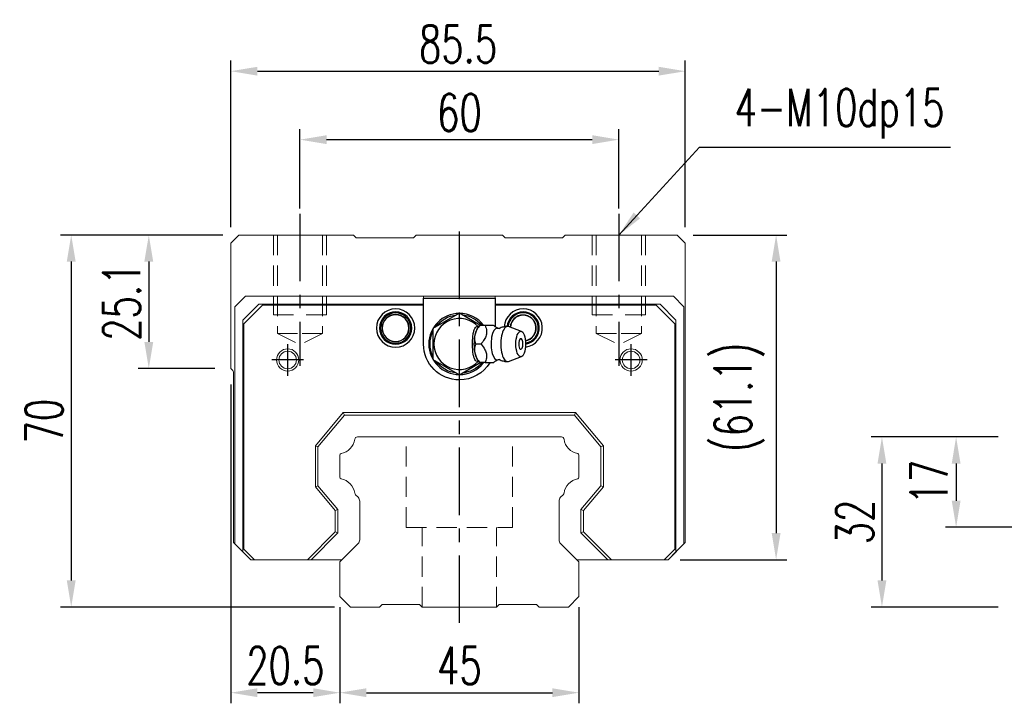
# Model space of a CAD drawing. Header units: millimetres. Extents: x 560 to 1081, y 167 to 345.
# Tile 1 of 52: x 560 to 745, y 174 to 303. Entities that reach past the tile are written whole.
import ezdxf

# ---------------------------------------------------------------- set-up
doc = ezdxf.new("R2010")
doc.units = ezdxf.units.MM
doc.header["$PDSIZE"] = -1
for name, pattern in [('CENTER', [10.16, 6.35, -1.27, 1.27, -1.27]), ('DASHED', [0.75, 0.5, -0.25]), ('HIDDEN', [1.905, 1.27, -0.635])]:
    doc.linetypes.add(name, pattern=pattern)
for name, color, linetype in [('2', 7, 'Continuous'), ('CL', 1, 'CENTER'), ('DIM', 4, 'Continuous'), ('HID', 2, 'DASHED'), ('OUT', 3, 'Continuous')]:
    doc.layers.add(name, color=color, linetype=linetype)
doc.styles.add('DIM-7', font='SIMPLEX.shx', dxfattribs={"width": 0.7, "bigfont": 'chineset.shx'})
doc.dimstyles.new('CNS', dxfattribs={"dimtxt": 3.5, "dimasz": 2.5, "dimexe": 1, "dimexo": 1.5, "dimgap": 0.09, "dimtad": 0, "dimdsep": 46, "dimtxsty": 'DIM-7', "dimcen": 0.09, "dimclrd": 1, "dimclre": 1, "dimclrt": 4, "dimadec": 0, "dimazin": 0, "dimtfac": 1, "dimtix": 1, "dimtmove": 2, "dimatfit": 3, "dimfxl": 1, "dimtvp": 0.971429, "dimtolj": 1, "dimarcsym": 0})

# ---------------------------------------------------------------- blocks, each defined once
blk = doc.blocks.new('*D1')
at = {"color": 7, "lineweight": -2}
for p, q in [((620.2, 192.19), (620.2, 174.07)), ((665.2, 192.19), (665.2, 174.07)), ((625.2, 176.07), (660.2, 176.07))]:
    blk.add_line(p, q, dxfattribs=at)
at = {"color": 7}
for points in [[(625.2, 176.9), (625.2, 175.24), (620.2, 176.07)], [(660.2, 176.9), (660.2, 175.24), (665.2, 176.07)]]:
    blk.add_solid(points, dxfattribs=at)
at = {"layer": 'DEFPOINTS', "color": 0}
for p in [(620.2, 195.19), (665.2, 195.19), (665.2, 176.07)]:
    blk.add_point(p, dxfattribs=at)
at = {"color": 7, "insert": (642.7, 181.17), "char_height": 7, "attachment_point": 5, "style": 'DIM-7'}
blk.add_mtext('\\A1;45', dxfattribs=at)
blk = doc.blocks.new('*D2')
at = {"color": 7, "lineweight": -2}
for p, q in [((599.7, 234.09), (599.7, 174.07)), ((620.2, 192.19), (620.2, 174.07)), ((615.2, 176.07), (604.7, 176.07))]:
    blk.add_line(p, q, dxfattribs=at)
at = {"color": 7}
for points in [[(604.7, 176.9), (604.7, 175.24), (599.7, 176.07)], [(615.2, 176.9), (615.2, 175.24), (620.2, 176.07)]]:
    blk.add_solid(points, dxfattribs=at)
at = {"layer": 'DEFPOINTS', "color": 0}
for p in [(599.7, 237.09), (620.2, 195.19), (599.7, 176.07)]:
    blk.add_point(p, dxfattribs=at)
at = {"color": 7, "insert": (609.95, 181.17), "char_height": 7, "attachment_point": 5, "style": 'DIM-7'}
blk.add_mtext('\\A1;20.5', dxfattribs=at)
blk = doc.blocks.new('*D3')
at = {"color": 7, "lineweight": -2}
for p, q in [((598.2, 262.19), (582.27, 262.19)), ((584.27, 257.19), (584.27, 242.09)), ((596.7, 237.09), (582.27, 237.09))]:
    blk.add_line(p, q, dxfattribs=at)
at = {"color": 7}
for points in [[(583.43, 257.19), (585.1, 257.19), (584.27, 262.19)], [(583.43, 242.09), (585.1, 242.09), (584.27, 237.09)]]:
    blk.add_solid(points, dxfattribs=at)
at = {"layer": 'DEFPOINTS', "color": 0}
for p in [(601.2, 262.19), (584.27, 237.09), (599.7, 237.09)]:
    blk.add_point(p, dxfattribs=at)
at = {"color": 7, "insert": (579.17, 249.64), "char_height": 7, "attachment_point": 5, "rotation": 90, "style": 'DIM-7'}
blk.add_mtext('\\A1;25.1', dxfattribs=at)
blk = doc.blocks.new('*D4')
at = {"color": 7, "lineweight": -2}
for p, q in [((612.7, 267.19), (612.7, 282.14)), ((672.7, 267.19), (672.7, 282.14)), ((617.7, 280.14), (667.7, 280.14))]:
    blk.add_line(p, q, dxfattribs=at)
at = {"color": 7}
for points in [[(617.7, 280.97), (617.7, 279.31), (612.7, 280.14)], [(667.7, 280.97), (667.7, 279.31), (672.7, 280.14)]]:
    blk.add_solid(points, dxfattribs=at)
at = {"layer": 'DEFPOINTS', "color": 0}
for p in [(672.7, 280.14), (612.7, 264.19), (672.7, 264.19)]:
    blk.add_point(p, dxfattribs=at)
at = {"color": 7, "insert": (642.7, 285.24), "char_height": 7, "attachment_point": 5, "style": 'DIM-7'}
blk.add_mtext('\\A1;60', dxfattribs=at)
blk = doc.blocks.new('*D5')
at = {"color": 7, "lineweight": -2}
for p, q in [((599.7, 263.69), (599.7, 295.02)), ((685.2, 263.69), (685.2, 295.02)), ((604.7, 293.02), (680.2, 293.02))]:
    blk.add_line(p, q, dxfattribs=at)
at = {"color": 7}
for points in [[(604.7, 293.85), (604.7, 292.19), (599.7, 293.02)], [(680.2, 293.85), (680.2, 292.19), (685.2, 293.02)]]:
    blk.add_solid(points, dxfattribs=at)
at = {"layer": 'DEFPOINTS', "color": 0}
for p in [(685.2, 293.02), (599.7, 260.69), (685.2, 260.69)]:
    blk.add_point(p, dxfattribs=at)
at = {"color": 7, "insert": (642.45, 298.12), "char_height": 7, "attachment_point": 5, "style": 'DIM-7'}
blk.add_mtext('\\A1;85.5', dxfattribs=at)
blk = doc.blocks.new('*D6')
at = {"color": 7, "lineweight": -2}
for p, q in [((686.7, 262.19), (704.28, 262.19)), ((702.28, 257.19), (702.28, 206.09)), ((684.25, 201.09), (704.28, 201.09))]:
    blk.add_line(p, q, dxfattribs=at)
at = {"color": 7}
for points in [[(701.45, 257.19), (703.11, 257.19), (702.28, 262.19)], [(701.45, 206.09), (703.11, 206.09), (702.28, 201.09)]]:
    blk.add_solid(points, dxfattribs=at)
at = {"layer": 'DEFPOINTS', "color": 0}
for p in [(683.7, 262.19), (681.25, 201.09), (702.28, 201.09)]:
    blk.add_point(p, dxfattribs=at)
at = {"color": 7, "insert": (695.35, 231.64), "char_height": 7, "attachment_point": 5, "rotation": 90, "style": 'DIM-7'}
blk.add_mtext('\\A1;(61.1)', dxfattribs=at)
blk = doc.blocks.new('*D7')
at = {"color": 7, "lineweight": -2}
for p, q in [((598.2, 262.19), (567.67, 262.19)), ((569.67, 257.19), (569.67, 197.19)), ((619.2, 192.19), (567.67, 192.19))]:
    blk.add_line(p, q, dxfattribs=at)
at = {"color": 7}
for points in [[(568.84, 257.19), (570.51, 257.19), (569.67, 262.19)], [(568.84, 197.19), (570.51, 197.19), (569.67, 192.19)]]:
    blk.add_solid(points, dxfattribs=at)
at = {"layer": 'DEFPOINTS', "color": 0}
for p in [(601.2, 262.19), (569.67, 192.19), (622.2, 192.19)]:
    blk.add_point(p, dxfattribs=at)
at = {"color": 7, "insert": (564.57, 227.19), "char_height": 7, "attachment_point": 5, "rotation": 90, "style": 'DIM-7'}
blk.add_mtext('\\A1;70', dxfattribs=at)
blk = doc.blocks.new('*D16')
at = {"color": 7, "lineweight": -2}
for p, q in [((744.05, 224.19), (734.15, 224.19)), ((736.15, 219.19), (736.15, 212.19)), ((754.05, 207.19), (734.15, 207.19))]:
    blk.add_line(p, q, dxfattribs=at)
at = {"color": 7}
for points in [[(735.32, 219.19), (736.98, 219.19), (736.15, 224.19)], [(735.32, 212.19), (736.98, 212.19), (736.15, 207.19)]]:
    blk.add_solid(points, dxfattribs=at)
at = {"layer": 'DEFPOINTS', "color": 0}
for p in [(747.05, 224.19), (736.15, 207.19), (757.05, 207.19)]:
    blk.add_point(p, dxfattribs=at)
at = {"color": 7, "insert": (731.05, 215.69), "char_height": 7, "attachment_point": 5, "rotation": 90, "style": 'DIM-7'}
blk.add_mtext('\\A1;17', dxfattribs=at)
blk = doc.blocks.new('*D13')
at = {"color": 7, "lineweight": -2}
for p, q in [((744.05, 224.19), (720.19, 224.19)), ((722.19, 219.19), (722.19, 197.19)), ((744.05, 192.19), (720.19, 192.19))]:
    blk.add_line(p, q, dxfattribs=at)
at = {"color": 7}
for points in [[(721.36, 219.19), (723.02, 219.19), (722.19, 224.19)], [(721.36, 197.19), (723.02, 197.19), (722.19, 192.19)]]:
    blk.add_solid(points, dxfattribs=at)
at = {"layer": 'DEFPOINTS', "color": 0}
for p in [(747.05, 224.19), (722.19, 192.19), (747.05, 192.19)]:
    blk.add_point(p, dxfattribs=at)
at = {"color": 7, "insert": (717.09, 208.19), "char_height": 7, "attachment_point": 5, "rotation": 90, "style": 'DIM-7'}
blk.add_mtext('\\A1;32', dxfattribs=at)

msp = doc.modelspace()

# ---------------------------------------------------------------- linework, layer by layer
at = {"layer": '2', "color": 0, "linetype": 'Continuous'}
for p, q in [((635.949, 250.336), (649.449, 250.336)), ((635.949, 241.686), (635.949, 250.336)), ((649.449, 250.336), (649.449, 244.943)), ((642.699, 247.459), (637.699, 244.573)), ((646.554, 245.234), (642.699, 247.459)), ((637.699, 244.573), (637.699, 238.799)), ((646.526, 245.188), (646.218, 244.821)), ((649.139, 245.186), (647.543, 245.186)), ((654.375, 244.063), (651.928, 244.954)), ((651.928, 238.418), (654.375, 239.309)), ((637.699, 238.799), (642.699, 235.912)), ((642.699, 235.912), (646.636, 238.186)), ((646.218, 238.551), (646.526, 238.184))]:
    msp.add_line(p, q, dxfattribs=at)
for centre, radius, start, end in [((630.699, 244.686), 3.6, 90, 270), ((630.699, 244.686), 3.6, 270, 90), ((654.699, 244.686), 3.6, 90, 176.13001), ((654.699, 244.686), 3.6, 277.0453, 90), ((630.699, 244.686), 3.041, 90, 270), ((630.699, 244.686), 2.853, 90, 270), ((630.699, 244.686), 2.55, 90, 270), ((630.699, 244.686), 2.507, 90, 270), ((630.699, 244.686), 3.041, 270, 90), ((630.699, 244.686), 2.853, 270, 90), ((630.699, 244.686), 2.55, 270, 90), ((630.699, 244.686), 2.507, 270, 90), ((642.699, 241.686), 5.75, 90, 270), ((642.699, 241.686), 4.8, 41.84413, 318.15588), ((642.699, 241.686), 5.75, 37.755, 90), ((654.699, 244.686), 3.041, 90, 174.62812), ((654.699, 244.686), 2.853, 90, 174.20345), ((654.699, 244.686), 2.45, 90, 176.49281), ((654.699, 244.686), 2.406, 90, 176.80219), ((654.699, 244.686), 3.041, 278.85374, 90), ((654.699, 244.686), 2.853, 279.38812, 90), ((654.699, 244.686), 2.45, 280.34438, 90), ((654.699, 244.686), 2.406, 280.42874, 90), ((652.847, 241.686), 1.817, 334.63803, 25.36197), ((642.699, 241.686), 5.75, 270, 321.76688)]:
    msp.add_arc(centre, radius, start, end, dxfattribs=at)
at = {"layer": '2', "color": 0, "linetype": 'Continuous', "extrusion": (0, 0, -1)}
for radius, start, end in [(5.5, 35.37843, 84.61969), (5.5, 95.38031, 139.78687), (5.5, 335.38219, 24.61782), (6.75, 270, 0), (5.5, 275.38031, 324.62156), (6.75, 211.67578, 270), (5.5, 219.66469, 264.61969)]:
    msp.add_arc((-642.699, 241.686), radius, start, end, dxfattribs=at)
at = {"layer": '2', "color": 0, "linetype": 'Continuous'}
for centre, major_axis, start_param, end_param in [((646.764, 241.686), (0, 3.445), 0.4270949, 2.7144982), ((649.786, 241.686), (0, 2.962), 0, 3.3369601), ((649.786, 241.686), (0, 2.962), 6.088701, 6.2831853), ((651.754, 241.686), (0, 3.3), 0, 3.2800193), ((651.754, 241.686), (0, 3.3), 6.1446609, 6.2831853), ((654.248, 241.686), (0, 1), 0, 3.8207651), ((654.248, 241.686), (0, 1), 5.6039136, 6.2831853)]:
    msp.add_ellipse(centre, major_axis=major_axis, ratio=0.382683, start_param=start_param, end_param=end_param, dxfattribs=at)
msp.add_ellipse((654.248, 241.686), major_axis=(0, 2.4), ratio=0.382683, dxfattribs=at)
for points, knots in [([(646.266, 238.497), (646.221, 238.464), (646.175, 238.44), (646.038, 238.399), (645.944, 238.413), (645.77, 238.524), (645.687, 238.619), (645.543, 238.87), (645.479, 239.026), (645.371, 239.386), (645.326, 239.596), (645.233, 240.192), (645.205, 240.603), (645.172, 241.602), (645.175, 242.207), (645.232, 243.103), (645.264, 243.41), (645.357, 243.929), (645.413, 244.151), (645.552, 244.527), (645.636, 244.683), (645.808, 244.881), (645.895, 244.938), (646.068, 244.97), (646.155, 244.948), (646.247, 244.888), (646.257, 244.882), (646.266, 244.875)], [0, 0, 0, 0, 0.0360275, 0.0360275, 0.1070265, 0.1070265, 0.1753847, 0.1753847, 0.2415106, 0.2415106, 0.3113086, 0.3113086, 0.4329125, 0.4329125, 0.6100429, 0.6100429, 0.7029399, 0.7029399, 0.7803107, 0.7803107, 0.858407, 0.858407, 0.9263707, 0.9263707, 0.9927712, 0.9927712, 1, 1, 1, 1]), ([(645.769, 241.686), (645.598, 242.233), (645.52, 242.819), (645.788, 244.041), (646.127, 244.636), (646.542, 245.186)], [0, 0, 0, 0, 0.5, 0.5, 1, 1, 1, 1]), ([(647.543, 245.186), (647.662, 244.84), (647.774, 244.486), (647.831, 243.857), (647.813, 243.588), (647.667, 243.061), (647.54, 242.798), (647.207, 242.252), (646.99, 241.967), (646.77, 241.686)], [0, 0, 0, 0, 0.316279, 0.316279, 0.5305075, 0.5305075, 0.7443494, 0.7443494, 1, 1, 1, 1]), ([(650.03, 244.589), (649.855, 244.676), (649.526, 244.862), (649.224, 245.098), (649.125, 245.201), (649.123, 245.202)], [0, 0, 0, 0, 0.4665667, 0.9926759, 1, 1, 1, 1]), ([(650.174, 244.585), (650.176, 244.584), (650.174, 244.583), (650.039, 244.574), (650.025, 244.583), (650.021, 244.587)], [0, 0, 0, 0, 0.2139158, 0.7161953, 1, 1, 1, 1]), ([(651.754, 244.964), (651.589, 244.974), (651.19, 244.963), (650.649, 244.819), (650.304, 244.645), (650.176, 244.568)], [0, 0, 0, 0, 0.2958099, 0.7301371, 1, 1, 1, 1]), ([(646.542, 238.186), (646.13, 238.733), (645.793, 239.319), (645.52, 240.541), (645.597, 241.136), (645.769, 241.686)], [0, 0, 0, 0, 0.5, 0.5, 1, 1, 1, 1]), ([(646.77, 241.686), (647.042, 241.34), (647.31, 240.986), (647.645, 240.357), (647.746, 240.088), (647.833, 239.561), (647.822, 239.298), (647.73, 238.752), (647.64, 238.467), (647.543, 238.186)], [0, 0, 0, 0, 0.316279, 0.316279, 0.5305075, 0.5305075, 0.7443494, 0.7443494, 1, 1, 1, 1]), ([(647.543, 238.186), (648.099, 238.186), (648.659, 238.186), (649.116, 238.186), (649.155, 238.186), (649.14, 238.186)], [0, 0, 0, 0, 0.6004936, 0.6004936, 1, 1, 1, 1]), ([(649.142, 238.182), (649.16, 238.201), (649.299, 238.338), (649.602, 238.568), (649.918, 238.725), (650.03, 238.775)], [0, 0, 0, 0, 0.0950335, 0.7034174, 1, 1, 1, 1]), ([(650.016, 238.782), (650.033, 238.791), (650.063, 238.81), (650.2, 238.772), (650.186, 238.783), (650.184, 238.784)], [0, 0, 0, 0, 0.3884838, 0.9316371, 1, 1, 1, 1]), ([(650.181, 238.804), (650.312, 238.724), (650.657, 238.549), (651.198, 238.409), (651.592, 238.395), (651.754, 238.403)], [0, 0, 0, 0, 0.2760067, 0.7089354, 1, 1, 1, 1])]:
    msp.add_open_spline(points, degree=3, knots=knots, dxfattribs=at)
for points, degree in [([(646.542, 245.186), (646.532, 245.186), (646.526, 245.186), (646.526, 245.186)], 3), ([(647.543, 245.186), (646.542, 245.186)], 1), ([(646.77, 241.686), (645.769, 241.686)], 1), ([(647.543, 238.186), (646.542, 238.186)], 1)]:
    msp.add_open_spline(points, degree=degree, dxfattribs=at)
at = {"layer": 'CL', "color": 0, "ltscale": 2}
for p, q in [((612.699, 266.186), (612.699, 237.561)), ((672.699, 266.186), (672.699, 237.561)), ((642.699, 189.186), (642.699, 264.186)), ((610.399, 235.686), (610.399, 241.686)), ((674.999, 235.686), (674.999, 241.686)), ((613.399, 238.686), (607.399, 238.686)), ((677.999, 238.686), (671.999, 238.686))]:
    msp.add_line(p, q, dxfattribs=at)
at = {"layer": 'HID', "color": 0, "linetype": 'HIDDEN', "lineweight": 0, "ltscale": 3}
for p, q in [((608.449, 243.686), (612.699, 241.561)), ((616.949, 243.686), (612.699, 241.561)), ((668.449, 243.686), (672.699, 241.561)), ((676.949, 243.686), (672.699, 241.561)), ((632.699, 207.186), (632.699, 224.186)), ((652.699, 207.186), (652.699, 224.186)), ((632.699, 207.186), (652.699, 207.186)), ((635.699, 192.186), (635.699, 207.186)), ((649.699, 192.186), (649.699, 207.186))]:
    msp.add_line(p, q, dxfattribs=at)
for points in [[(607.699, 262.186), (607.699, 247.186), (612.699, 247.186)], [(608.449, 262.186), (608.449, 243.686), (612.699, 243.686)], [(616.949, 262.186), (616.949, 243.686), (612.699, 243.686)], [(617.699, 262.186), (617.699, 247.186), (612.699, 247.186)], [(667.699, 262.186), (667.699, 247.186), (672.699, 247.186)], [(668.449, 262.186), (668.449, 243.686), (672.699, 243.686)], [(677.699, 262.186), (677.699, 247.186), (672.699, 247.186)], [(676.949, 262.186), (676.949, 243.686), (672.699, 243.686)]]:
    msp.add_lwpolyline(points, dxfattribs=at)
at = {"layer": 'OUT', "color": 0, "linetype": 'Continuous', "lineweight": 15}
for p, q in [((601.199, 262.186), (599.699, 260.686)), ((622.806, 262.186), (601.199, 262.186)), ((623.306, 261.686), (622.806, 262.186)), ((634.092, 261.686), (623.306, 261.686)), ((634.592, 262.186), (634.092, 261.686)), ((650.806, 262.186), (634.592, 262.186)), ((651.306, 261.686), (650.806, 262.186)), ((662.091, 261.686), (651.306, 261.686)), ((662.591, 262.186), (662.091, 261.686)), ((683.699, 262.186), (662.591, 262.186)), ((685.199, 260.686), (683.699, 262.186)), ((599.699, 260.686), (599.699, 237.086)), ((685.199, 204.336), (685.199, 260.686)), ((602.449, 250.686), (600.449, 248.686)), ((635.949, 250.686), (602.449, 250.686)), ((635.949, 250.686), (635.949, 249.186)), ((649.449, 250.686), (635.949, 250.686)), ((649.449, 250.686), (649.449, 249.186)), ((682.949, 250.686), (649.449, 250.686)), ((684.949, 248.686), (682.949, 250.686)), ((600.449, 248.686), (600.449, 204.086)), ((601.949, 246.186), (604.949, 249.186)), ((605.649, 248.986), (602.149, 245.486)), ((604.949, 249.186), (635.949, 249.186)), ((635.949, 248.986), (605.649, 248.986)), ((649.449, 249.186), (680.449, 249.186)), ((679.749, 248.986), (649.449, 248.986)), ((683.249, 245.486), (679.749, 248.986)), ((680.449, 249.186), (683.449, 246.186)), ((684.949, 204.086), (684.949, 248.686)), ((601.949, 202.586), (601.949, 246.186)), ((602.149, 245.486), (602.149, 203.086)), ((683.249, 203.086), (683.249, 245.486)), ((683.449, 246.186), (683.449, 202.586)), ((599.754, 237.024), (600.052, 236.725)), ((600.199, 236.372), (600.199, 204.336)), ((615.599, 222.539), (620.84, 228.786)), ((621.073, 228.286), (616.099, 222.357)), ((620.84, 228.786), (621.073, 228.286)), ((620.84, 228.786), (664.557, 228.786)), ((664.324, 228.286), (621.073, 228.286)), ((664.557, 228.786), (664.324, 228.286)), ((669.299, 222.357), (664.324, 228.286)), ((664.557, 228.786), (669.799, 222.539)), ((661.889, 224.186), (623.508, 224.186)), ((615.599, 214.833), (615.599, 222.539)), ((616.099, 222.357), (615.599, 222.539)), ((616.099, 222.357), (616.099, 215.015)), ((669.799, 222.539), (669.299, 222.357)), ((669.299, 215.015), (669.299, 222.357)), ((669.799, 222.539), (669.799, 214.833)), ((620.199, 220.756), (620.199, 216.616)), ((665.199, 216.616), (665.199, 220.756)), ((615.599, 214.833), (616.099, 215.015)), ((616.099, 215.015), (619.849, 210.545)), ((665.549, 210.545), (669.299, 215.015)), ((669.799, 214.833), (669.299, 215.015)), ((619.349, 210.363), (615.599, 214.833)), ((623.155, 213.332), (623.656, 212.832)), ((661.741, 212.832), (662.242, 213.332)), ((669.799, 214.833), (666.049, 210.363)), ((623.949, 212.125), (623.949, 204.85)), ((661.449, 204.85), (661.449, 212.125)), ((619.349, 210.363), (619.849, 210.545)), ((619.349, 206.341), (619.349, 210.363)), ((619.849, 210.545), (619.849, 206.134)), ((665.549, 206.134), (665.549, 210.545)), ((666.049, 210.363), (665.549, 210.545)), ((666.049, 210.363), (666.049, 206.341)), ((614.093, 201.086), (619.349, 206.341)), ((619.849, 206.134), (614.8, 201.086)), ((619.349, 206.341), (619.849, 206.134)), ((665.549, 206.134), (666.049, 206.341)), ((670.597, 201.086), (665.549, 206.134)), ((666.049, 206.341), (671.304, 201.086)), ((600.199, 204.336), (603.449, 201.086)), ((600.449, 204.086), (601.949, 202.586)), ((623.656, 204.143), (620.345, 200.832)), ((665.052, 200.832), (661.741, 204.143)), ((681.949, 201.086), (685.199, 204.336)), ((683.449, 202.586), (684.949, 204.086)), ((603.449, 201.086), (601.949, 202.586)), ((602.149, 203.086), (604.149, 201.086)), ((681.249, 201.086), (683.249, 203.086)), ((683.449, 202.586), (681.949, 201.086)), ((604.149, 201.086), (603.449, 201.086)), ((604.149, 201.086), (614.093, 201.086)), ((614.8, 201.086), (614.093, 201.086)), ((614.8, 201.086), (620.598, 201.086)), ((620.199, 200.479), (620.199, 194.186)), ((664.799, 201.086), (670.597, 201.086)), ((665.199, 194.186), (665.199, 200.479)), ((671.304, 201.086), (670.597, 201.086)), ((671.304, 201.086), (681.249, 201.086)), ((681.949, 201.086), (681.249, 201.086)), ((620.199, 194.186), (622.199, 192.186)), ((627.698, 192.186), (628.199, 192.686)), ((628.199, 192.686), (635.199, 192.686)), ((635.199, 192.686), (635.699, 192.186)), ((649.699, 192.186), (650.199, 192.686)), ((650.199, 192.686), (657.199, 192.686)), ((657.199, 192.686), (657.699, 192.186)), ((663.199, 192.186), (665.199, 194.186)), ((622.199, 192.186), (627.699, 192.186)), ((635.699, 192.186), (649.699, 192.186)), ((657.699, 192.186), (663.199, 192.186))]:
    msp.add_line(p, q, dxfattribs=at)
for centre, radius in [((610.399, 238.686), 2.1), ((610.399, 238.686), 1.65), ((674.999, 238.686), 2.1), ((674.999, 238.686), 1.65)]:
    msp.add_circle(centre, radius, dxfattribs=at)
for centre, radius, start, end in [((600.249, 237.519), 0.7, 218.21079, 225), ((599.699, 236.372), 0.5, 0, 45), ((623.509, 223.686), 0.5, 90, 171.34524), ((661.889, 223.686), 0.5, 8.65476, 90), ((619.781, 224.253), 3.27, 281.5912, 351.34524), ((665.616, 224.253), 3.27, 188.65476, 258.4088), ((620.499, 220.756), 0.3, 101.5912, 180.00001), ((664.899, 220.756), 0.3, 359.99999, 78.4088), ((620.499, 216.616), 0.3, 179.99999, 258.40879), ((619.781, 213.119), 3.27, 8.65476, 78.4088), ((665.616, 213.119), 3.27, 101.5912, 171.34524), ((664.899, 216.616), 0.3, 281.59121, 0.00001), ((623.509, 213.686), 0.5, 188.65476, 225), ((661.889, 213.686), 0.5, 315, 351.34524), ((622.949, 212.125), 1, 359.99999, 45), ((662.449, 212.125), 1, 135, 180.00001), ((622.949, 204.85), 1, 315.00001, 0.00001), ((662.449, 204.85), 1, 179.99999, 225), ((620.699, 200.479), 0.5, 135.00023, 180.00001), ((664.699, 200.479), 0.5, 360, 45)]:
    msp.add_arc(centre, radius, start, end, dxfattribs=at)

# ---------------------------------------------------------------- texts
at = {"layer": 'DIM', "color": 0, "insert": (694.474, 280.351), "char_height": 7, "attachment_point": 7, "style": 'DIM-7'}
msp.add_mtext('\\A1;4-M10dp15', dxfattribs=at)

# ---------------------------------------------------------------- dimensions: what is measured, and where the dimension line sits
at = {"color": 0}
for base, p1, p2, picture, middle in [((685.199, 293.022), (599.699, 260.686), (685.199, 260.686), '*D5', (642.449, 298.122)), ((672.699, 280.141), (612.699, 264.186), (672.699, 264.186), '*D4', (642.699, 285.241)), ((599.699, 176.071), (620.199, 195.194), (599.699, 237.086), '*D2', (609.949, 181.171)), ((665.199, 176.071), (620.199, 195.194), (665.199, 195.194), '*D1', (642.699, 181.171))]:
    dim = msp.add_linear_dim(base=base, p1=p1, p2=p2, dimstyle='CNS', override={"dimscale": 2, "dimgap": 0.8, "dimtad": 1, "dimclrd": 7, "dimclre": 7, "dimclrt": 7, "dimtmove": 1}, dxfattribs=at)
    dim.commit()
    dim.dimension.update_dxf_attribs({"geometry": picture, "text_midpoint": middle})
for base, p1, p2, picture, middle in [((569.673, 192.186), (601.199, 262.186), (622.199, 192.186), '*D7', (564.573, 227.186)), ((584.266, 237.086), (601.199, 262.186), (599.699, 237.086), '*D3', (579.166, 249.636)), ((722.19, 192.186), (747.048, 224.186), (747.048, 192.186), '*D13', (717.09, 208.186)), ((736.15, 207.186), (747.048, 224.186), (757.048, 207.186), '*D16', (731.05, 215.686))]:
    dim = msp.add_linear_dim(base=base, p1=p1, p2=p2, angle=90, dimstyle='CNS', override={"dimscale": 2, "dimgap": 0.8, "dimtad": 1, "dimclrd": 7, "dimclre": 7, "dimclrt": 7, "dimtmove": 1}, dxfattribs=at)
    dim.commit()
    dim.dimension.update_dxf_attribs({"geometry": picture, "text_midpoint": middle})
dim = msp.add_linear_dim(base=(702.28, 201.086), p1=(683.699, 262.186), p2=(681.249, 201.086), angle=90, text='(<>)', dimstyle='CNS', override={"dimscale": 2, "dimgap": 0.8, "dimtad": 1, "dimclrd": 7, "dimclre": 7, "dimclrt": 7, "dimtmove": 1}, dxfattribs=at)
dim.commit()
dim.dimension.update_dxf_attribs({"geometry": '*D6', "text_midpoint": (695.347, 231.636)})

# ---------------------------------------------------------------- leaders
at = {"layer": 'DIM', "color": 0, "annotation_type": 0, "has_hookline": 1, "hookline_direction": 0, "text_width": 40.6}
msp.add_leader([(672.699, 262.186), (687.874, 278.751), (692.874, 278.751)], dimstyle='CNS', override={"dimscale": 2, "dimgap": 0.8, "dimtad": 1, "dimclrd": 7, "dimclre": 4, "dimtmove": 1}, dxfattribs=at)

doc.saveas('drawing.dxf')
